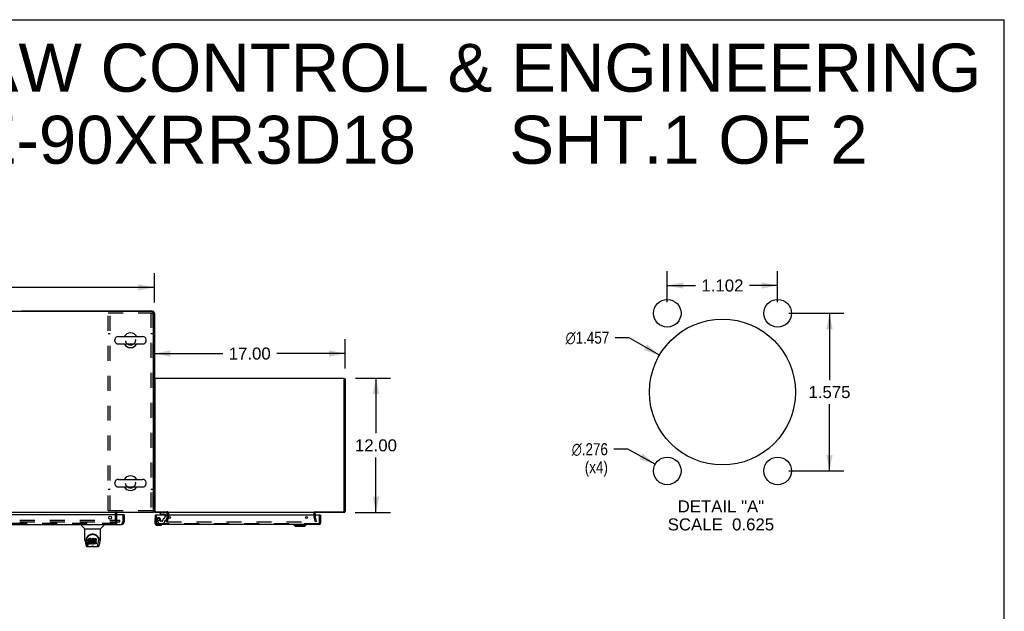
# Model space of a CAD drawing. Header units: inches. Extents: x 0 to 243, y 0 to 157.
# Tile 68 of 68: x 155 to 243, y 104 to 157. Entities that reach past the tile are written whole.
import ezdxf

# ---------------------------------------------------------------- set-up
doc = ezdxf.new("R2010")
doc.units = ezdxf.units.IN
doc.header["$LTSCALE"] = 13.357143
doc.header["$MEASUREMENT"] = 0
doc.linetypes.add('HIDDEN', pattern=[0.2, 0.1, -0.1])
doc.layers.get('0').update_dxf_attribs({"linetype": 'CONTINUOUS'})
for name, color, linetype in [('DEFAULT_2', 8, 'HIDDEN'), ('DIMENSIONS', 7, 'CONTINUOUS'), ('EXR_DOOR_ASSEMBLY', 7, 'CONTINUOUS'), ('MAIN_DOOR_ASSEMBLY', 7, 'CONTINUOUS')]:
    doc.layers.add(name, color=color, linetype=linetype)
doc.styles.get("Standard").update_dxf_attribs({"font": 'arial.ttf'})
doc.styles.add('TEXTSTYLE_1', font='gdt', dxfattribs={"width": 0.8})
doc.dimstyles.new('DIMSTYLE_1', dxfattribs={"dimtxt": 1.071429, "dimasz": 1.428571, "dimexe": 0.09, "dimexo": 0.07, "dimgap": 0.0375, "dimtad": 0, "dimtih": 1, "dimtoh": 1, "dimzin": 4, "dimdsep": 46, "dimtxsty": 'Standard', "dimblk": '_FILLED', "dimblk1": '_FILLED', "dimblk2": '_FILLED', "dimcen": 0.09, "dimazin": 1, "dimtfac": 1, "dimtdec": 3, "dimtofl": 0, "dimtmove": 0, "dimatfit": 3, "dimldrblk": '_FILLED', "dimfxl": 0, "dimtolj": 1, "dimtzin": 4, "dimarcsym": 0})
doc.dimstyles.new('DIMSTYLE_2', dxfattribs={"dimtxt": 1.071429, "dimasz": 1.428571, "dimexe": 0.09, "dimexo": 0.07, "dimgap": 0.0375, "dimtad": 0, "dimtih": 1, "dimtoh": 1, "dimdec": 3, "dimlfac": 0.112, "dimzin": 4, "dimdsep": 46, "dimtxsty": 'Standard', "dimblk": '_FILLED', "dimblk1": '_FILLED', "dimblk2": '_FILLED', "dimcen": 0.09, "dimadec": 3, "dimazin": 1, "dimtfac": 1, "dimtdec": 3, "dimtofl": 0, "dimtmove": 0, "dimatfit": 3, "dimldrblk": '_FILLED', "dimfxl": 0, "dimtolj": 1, "dimtzin": 4, "dimarcsym": 0})
doc.dimstyles.new('DIMSTYLE_3', dxfattribs={"dimtxt": 1.071429, "dimasz": 1.428571, "dimexe": 0.09, "dimexo": 0.07, "dimgap": 0.09, "dimtad": 0, "dimtih": 1, "dimtoh": 1, "dimdec": 3, "dimlfac": 0.112, "dimzin": 4, "dimdsep": 46, "dimtxsty": 'Standard', "dimblk": '_FILLED', "dimblk1": '_FILLED', "dimblk2": '_FILLED', "dimcen": 0.09, "dimadec": 3, "dimazin": 1, "dimtfac": 1, "dimtdec": 3, "dimtofl": 0, "dimtmove": 0, "dimatfit": 1, "dimldrblk": '_FILLED', "dimfxl": 0, "dimtolj": 1, "dimtzin": 4, "dimarcsym": 0})

# ---------------------------------------------------------------- blocks, each defined once
blk = doc.blocks.new('_FILLED')
at = {"color": 0, "linetype": 'ByBlock'}
blk.add_solid([(0, 0), (-1, 0.2), (-1, -0.2)], dxfattribs=at)
blk = doc.blocks.new('*D1')
at = {"layer": 'DIMENSIONS', "color": 2, "linetype": 'Continuous'}
for p, q in [((49.109, 131.917), (49.109, 134.537)), ((167.109, 131.917), (167.109, 134.537)), ((49.109, 133.251), (105.286, 133.251)), ((167.109, 133.251), (110.933, 133.251))]:
    blk.add_line(p, q, dxfattribs=at)
at = {"layer": 'DIMENSIONS', "color": 2, "linetype": 'Continuous', "xscale": 1.4285714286, "yscale": 1.4285714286, "zscale": 1.4285714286, "rotation": 180}
blk.add_blockref('_FILLED', (49.109, 133.251), dxfattribs=at)
at = {"layer": 'DIMENSIONS', "color": 2, "linetype": 'Continuous', "xscale": 1.4285714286, "yscale": 1.4285714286, "zscale": 1.4285714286}
blk.add_blockref('_FILLED', (167.109, 133.251), dxfattribs=at)
at = {"layer": 'DIMENSIONS', "color": 2, "linetype": 'Continuous', "insert": (108.109, 133.787), "char_height": 1.0714, "width": 4.57647, "attachment_point": 2, "line_spacing_factor": 0.9}
blk.add_mtext('118.00', dxfattribs=at)
blk = doc.blocks.new('*D7')
at = {"layer": 'DIMENSIONS', "color": 2, "linetype": 'Continuous'}
for p, q in [((184.109, 126.024), (184.109, 128.641)), ((167.109, 127.355), (173.202, 127.355)), ((184.109, 127.355), (178.017, 127.355))]:
    blk.add_line(p, q, dxfattribs=at)
at = {"layer": 'DIMENSIONS', "color": 2, "linetype": 'Continuous', "xscale": 1.4285714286, "yscale": 1.4285714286, "zscale": 1.4285714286, "rotation": 180}
blk.add_blockref('_FILLED', (167.109, 127.355), dxfattribs=at)
at = {"layer": 'DIMENSIONS', "color": 2, "linetype": 'Continuous', "xscale": 1.4285714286, "yscale": 1.4285714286, "zscale": 1.4285714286}
blk.add_blockref('_FILLED', (184.109, 127.355), dxfattribs=at)
at = {"layer": 'DIMENSIONS', "color": 2, "linetype": 'Continuous', "insert": (175.609, 127.891), "char_height": 1.0714, "width": 3.74403, "attachment_point": 2, "line_spacing_factor": 0.9}
blk.add_mtext('17.00', dxfattribs=at)
blk = doc.blocks.new('*D8')
at = {"layer": 'DIMENSIONS', "color": 2, "linetype": 'Continuous'}
for p, q in [((185.034, 125.167), (188.144, 125.167)), ((186.859, 125.167), (186.859, 120.238)), ((186.859, 113.167), (186.859, 118.095)), ((184.992, 113.167), (188.144, 113.167))]:
    blk.add_line(p, q, dxfattribs=at)
at = {"layer": 'DIMENSIONS', "color": 2, "linetype": 'Continuous', "xscale": 1.4285714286, "yscale": 1.4285714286, "zscale": 1.4285714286}
for p, rotation in [((186.859, 125.167), 90), ((186.859, 113.167), 270)]:
    blk.add_blockref('_FILLED', p, dxfattribs=dict(at, rotation=rotation))
at = {"layer": 'DIMENSIONS', "color": 2, "linetype": 'Continuous', "insert": (186.859, 119.702), "char_height": 1.0714, "width": 3.74403, "attachment_point": 2, "line_spacing_factor": 0.9}
blk.add_mtext('12.00', dxfattribs=at)
blk = doc.blocks.new('*D12')
at = {"layer": 'DIMENSIONS', "color": 2, "linetype": 'Continuous'}
for p, q in [((223.658, 130.949), (228.563, 130.949)), ((227.277, 130.949), (227.277, 124.989)), ((227.277, 116.886), (227.277, 122.846)), ((223.658, 116.886), (228.563, 116.886))]:
    blk.add_line(p, q, dxfattribs=at)
at = {"layer": 'DIMENSIONS', "color": 2, "linetype": 'Continuous', "xscale": 1.4285714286, "yscale": 1.4285714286, "zscale": 1.4285714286}
for p, rotation in [((227.277, 130.949), 90), ((227.277, 116.886), 270)]:
    blk.add_blockref('_FILLED', p, dxfattribs=dict(at, rotation=rotation))
at = {"layer": 'DIMENSIONS', "color": 2, "linetype": 'Continuous', "insert": (227.277, 124.453), "char_height": 1.0714, "width": 3.74403, "attachment_point": 2, "line_spacing_factor": 0.9}
blk.add_mtext('1.575', dxfattribs=at)
blk = doc.blocks.new('*D13')
at = {"layer": 'DIMENSIONS', "color": 2, "linetype": 'Continuous'}
for p, q in [((212.819, 131.949), (212.819, 134.713)), ((222.658, 131.949), (222.658, 134.713)), ((212.819, 133.427), (215.331, 133.427)), ((222.658, 133.427), (220.146, 133.427))]:
    blk.add_line(p, q, dxfattribs=at)
at = {"layer": 'DIMENSIONS', "color": 2, "linetype": 'Continuous', "xscale": 1.4285714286, "yscale": 1.4285714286, "zscale": 1.4285714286, "rotation": 180}
blk.add_blockref('_FILLED', (212.819, 133.427), dxfattribs=at)
at = {"layer": 'DIMENSIONS', "color": 2, "linetype": 'Continuous', "xscale": 1.4285714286, "yscale": 1.4285714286, "zscale": 1.4285714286}
blk.add_blockref('_FILLED', (222.658, 133.427), dxfattribs=at)
at = {"layer": 'DIMENSIONS', "color": 2, "linetype": 'Continuous', "insert": (217.738, 133.963), "char_height": 1.0714, "width": 3.74403, "attachment_point": 2, "line_spacing_factor": 0.9}
blk.add_mtext('1.102', dxfattribs=at)
blk = doc.blocks.new('*D14')
at = {"layer": 'DIMENSIONS', "color": 2, "linetype": 'Continuous'}
for p, q in [((209.436, 128.768), (208.186, 128.768)), ((212.122, 127.199), (209.436, 128.768))]:
    blk.add_line(p, q, dxfattribs=at)
at = {"layer": 'DIMENSIONS', "color": 2, "linetype": 'Continuous', "xscale": 1.4285714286, "yscale": 1.4285714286, "zscale": 1.4285714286, "rotation": 329.7032300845}
blk.add_blockref('_FILLED', (212.122, 127.199), dxfattribs=at)
at = {"layer": 'DIMENSIONS', "color": 2, "linetype": 'Continuous', "insert": (207.65, 129.304), "char_height": 1.07143, "width": 5.1726, "attachment_point": 3, "line_spacing_factor": 0.9, "style": 'TEXTSTYLE_1'}
blk.add_mtext('{\\fgdt;n}\\fArial;1.457', dxfattribs=at)
blk = doc.blocks.new('*D15')
at = {"layer": 'DIMENSIONS', "color": 2, "linetype": 'Continuous'}
for p, q in [((209.316, 118.822), (208.066, 118.822)), ((211.74, 117.482), (209.316, 118.822))]:
    blk.add_line(p, q, dxfattribs=at)
at = {"layer": 'DIMENSIONS', "color": 2, "linetype": 'Continuous', "xscale": 1.4285714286, "yscale": 1.4285714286, "zscale": 1.4285714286, "rotation": 331.0689957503}
blk.add_blockref('_FILLED', (211.74, 117.482), dxfattribs=at)
at = {"layer": 'DIMENSIONS', "color": 2, "linetype": 'Continuous', "insert": (207.531, 119.358), "char_height": 1.07143, "width": 4.34015, "attachment_point": 3, "line_spacing_factor": 0.9, "style": 'TEXTSTYLE_1'}
blk.add_mtext('{\\fgdt;n}\\fArial;.276\\P(x4)', dxfattribs=at)

msp = doc.modelspace()

# ---------------------------------------------------------------- linework, layer by layer
at = {"color": 7, "linetype": 'Continuous'}
for p, q in [((0, 157.1429), (242.8571, 157.1429)), ((242.8571, 0), (242.8571, 157.1429)), ((166.922, 131.1042), (49.2345, 131.1042)), ((155.3595, 131.1667), (166.8595, 131.1667)), ((167.047, 113.1667), (167.047, 130.9792)), ((167.1095, 130.9167), (167.1095, 113.2917)), ((163.5745, 128.5036), (163.5745, 128.5799)), ((163.9045, 128.8759), (166.0645, 128.8759)), ((163.9045, 128.2076), (166.0645, 128.2076)), ((166.3945, 128.5036), (166.3945, 128.5799)), ((167.1845, 125.1037), (167.1095, 125.1037)), ((184.0345, 125.1037), (184.1095, 125.1037)), ((163.5745, 115.7536), (163.5745, 115.8299)), ((163.9045, 116.1259), (166.0645, 116.1259)), ((166.3945, 115.7536), (166.3945, 115.8299)), ((163.9045, 115.4576), (166.0645, 115.4576)), ((167.1095, 113.2917), (167.047, 113.2917)), ((168.2575, 113.2417), (168.2575, 113.1667)), ((181.4615, 113.2417), (181.4615, 113.1667)), ((167.047, 113.1667), (49.172, 113.1667)), ((163.7345, 113.0417), (163.7345, 112.9627))]:
    msp.add_line(p, q, dxfattribs=at)
at = {"color": 3, "linetype": 'Continuous'}
for p, q in [((167.1845, 125.1667), (184.0345, 125.1667)), ((167.1845, 113.2867), (167.1845, 125.1667)), ((184.0345, 113.2867), (184.0345, 125.1667)), ((184.1095, 125.1037), (184.1095, 113.2837)), ((167.2295, 113.2417), (168.2615, 113.2417)), ((168.2637, 113.2396), (168.2615, 113.2417)), ((168.2663, 113.2371), (168.2637, 113.2396)), ((168.2845, 112.9237), (168.2845, 113.2198)), ((181.4345, 112.9237), (181.4345, 113.2198)), ((181.4437, 113.2289), (181.4467, 113.2317)), ((181.4467, 113.2317), (181.4526, 113.2371)), ((181.4526, 113.2371), (181.4553, 113.2396)), ((181.4553, 113.2396), (181.4575, 113.2417)), ((181.4575, 113.2417), (183.9895, 113.2417)), ((168.2575, 113.1667), (167.2265, 113.1667)), ((181.4345, 113.1667), (168.2845, 113.1667)), ((183.9925, 113.1667), (181.4615, 113.1667))]:
    msp.add_line(p, q, dxfattribs=at)
at = {"color": 7, "linetype": 'Continuous'}
for points in [[(167.0488, 113.2535), (167.0511, 113.2559), (167.0539, 113.2581), (167.0571, 113.2603), (167.0607, 113.2623), (167.0646, 113.2642), (167.0687, 113.266), (167.0729, 113.2677), (167.0771, 113.2692), (167.0852, 113.2722)], [(167.0852, 113.2722), (167.0889, 113.2736), (167.0923, 113.275), (167.0955, 113.2764), (167.0984, 113.2779), (167.1011, 113.2794), (167.1034, 113.2811), (167.1053, 113.2827), (167.1068, 113.2844), (167.108, 113.2861), (167.1088, 113.2878), (167.1093, 113.2897), (167.1095, 113.2917)]]:
    msp.add_lwpolyline(points, dxfattribs=at)
at = {"color": 3, "linetype": 'Continuous'}
for points in [[(168.2845, 113.2198), (168.2829, 113.2214), (168.2814, 113.223), (168.2798, 113.2245), (168.2783, 113.226), (168.2768, 113.2275), (168.2752, 113.2289), (168.2737, 113.2303), (168.2663, 113.2371)], [(181.4345, 113.2198), (181.436, 113.2214), (181.4376, 113.223), (181.4391, 113.2245), (181.4407, 113.226), (181.4422, 113.2275), (181.4437, 113.2289)]]:
    msp.add_lwpolyline(points, dxfattribs=at)
at = {"color": 7, "linetype": 'Continuous'}
for centre, radius, start, end in [((155.3595, 130.9167), 0.25, 90, 131.404037), ((166.8595, 130.9167), 0.25, 0, 90), ((166.922, 130.9792), 0.125, 0, 90), ((164.9845, 128.5417), 0.655, 30.674042, 149.325958), ((163.7314, 128.5799), 0.157, 167.571623, 180), ((163.7314, 128.5036), 0.157, 180, 192.428377), ((163.9045, 128.5417), 0.3342, 90, 167.571623), ((163.9045, 128.5417), 0.3342, 192.428377, 270), ((164.9845, 128.5417), 0.655, 210.676047, 329.323953), ((166.0645, 128.5417), 0.3342, 12.428377, 90), ((166.0645, 128.5417), 0.3342, 270, 347.571623), ((166.2375, 128.5799), 0.157, 0, 12.428377), ((166.2375, 128.5036), 0.157, 347.571623, 360), ((163.7314, 115.8299), 0.157, 167.571623, 180), ((163.9045, 115.7917), 0.3342, 90, 167.571623), ((164.9845, 115.7917), 0.655, 30.674042, 149.325958), ((166.0645, 115.7917), 0.3342, 12.428377, 90), ((166.2375, 115.8299), 0.157, 0, 12.428377), ((163.7314, 115.7536), 0.157, 180, 192.428377), ((163.9045, 115.7917), 0.3342, 192.428377, 270), ((164.9845, 115.7917), 0.655, 210.676047, 329.323953), ((166.0645, 115.7917), 0.3342, 270, 347.571623), ((166.2375, 115.7536), 0.157, 347.571623, 360), ((167.2265, 113.2837), 0.042, 180, 270), ((183.9925, 113.2837), 0.042, 270, 360), ((163.8595, 113.0417), 0.125, 90, 180)]:
    msp.add_arc(centre, radius, start, end, dxfattribs=at)
at = {"color": 3, "linetype": 'Continuous'}
for centre, radius, start, end in [((167.2265, 113.2837), 0.117, 180, 270), ((167.2295, 113.2867), 0.045, 180, 270), ((183.9895, 113.2867), 0.045, 270, 360), ((183.9925, 113.2837), 0.117, 270, 360), ((168.2425, 113.1247), 0.042, 78.178634, 90), ((168.2425, 113.1247), 0.042, 0, 75.166651), ((181.4765, 113.1247), 0.042, 90, 180)]:
    msp.add_arc(centre, radius, start, end, dxfattribs=at)
at = {"layer": 'DEFAULT_2', "color": 8, "linetype": 'HIDDEN'}
for p, q in [((162.9845, 130.9792), (166.9845, 130.9792)), ((162.9845, 113.3542), (162.9845, 130.9792)), ((163.1715, 113.3542), (163.1715, 130.9792)), ((166.7975, 130.9792), (166.7975, 113.3542)), ((166.9845, 130.9792), (166.9845, 113.3542)), ((163.1715, 129.1042), (162.9845, 129.1042)), ((166.9845, 129.1042), (166.7975, 129.1042)), ((163.1715, 115.2292), (162.9845, 115.2292)), ((166.9845, 115.2292), (166.7975, 115.2292)), ((162.9845, 113.3542), (166.9845, 113.3542)), ((128.422, 112.4792), (163.7032, 112.4792)), ((128.422, 112.3542), (163.7032, 112.3542)), ((163.6095, 113.0417), (163.6095, 112.5417)), ((163.7307, 112.4792), (164.047, 112.4792)), ((163.7307, 112.3542), (164.047, 112.3542)), ((163.7345, 112.9627), (163.7345, 112.5417)), ((164.047, 112.3542), (164.047, 112.4792)), ((168.1802, 112.3735), (168.2836, 112.7596)), ((168.1802, 112.3735), (168.2526, 112.3541)), ((168.2008, 112.3541), (181.5182, 112.3541)), ((168.3561, 112.7402), (168.2526, 112.3541)), ((168.2845, 112.9237), (168.2845, 112.7661)), ((168.3595, 113.1247), (168.3595, 112.7661)), ((181.3595, 112.7661), (181.3595, 113.1247)), ((181.4663, 112.3541), (181.3629, 112.7402)), ((181.4345, 112.9237), (181.4345, 112.7661)), ((181.4353, 112.7596), (181.5388, 112.3735)), ((181.5388, 112.3735), (181.4663, 112.3541))]:
    msp.add_line(p, q, dxfattribs=at)
for points in [[(168.1858, 112.3686), (168.1858, 112.3692), (168.1859, 112.3707), (168.1862, 112.3721)], [(168.2008, 112.3541), (168.1992, 112.3542), (168.1977, 112.3544), (168.1963, 112.3547), (168.1949, 112.3553), (168.1935, 112.3559), (168.1922, 112.3567), (168.191, 112.3576), (168.1899, 112.3586), (168.1889, 112.3597), (168.188, 112.3609), (168.1873, 112.3622), (168.1867, 112.3635), (168.1862, 112.3649), (168.1859, 112.3663), (168.1858, 112.3678), (168.1858, 112.3686)], [(181.5332, 112.3686), (181.5332, 112.3678), (181.533, 112.3663), (181.5327, 112.3649), (181.5322, 112.3635), (181.5316, 112.3622), (181.5309, 112.3609), (181.53, 112.3597), (181.529, 112.3586), (181.5279, 112.3576), (181.5267, 112.3567), (181.5255, 112.3559), (181.5241, 112.3553), (181.5227, 112.3547), (181.5212, 112.3544), (181.5197, 112.3542), (181.5182, 112.3541)], [(181.5327, 112.3721), (181.533, 112.3707), (181.5332, 112.3692), (181.5332, 112.3686)]]:
    msp.add_lwpolyline(points, dxfattribs=at)
for centre in [(164.9845, 128.5417), (164.9845, 115.7917)]:
    msp.add_circle(centre, 0.4375, dxfattribs=at)
for centre, radius, start, end in [((163.8595, 113.0417), 0.25, 130.76087, 180), ((168.2425, 113.1247), 0.117, 0, 78.178634), ((181.4765, 113.1247), 0.117, 101.821366, 180), ((163.797, 112.5417), 0.1875, 180, 270), ((163.797, 112.5417), 0.0625, 180, 270), ((168.2595, 112.7661), 0.025, 345, 360), ((168.2595, 112.7661), 0.1, 345, 360), ((181.4595, 112.7661), 0.1, 180, 195), ((181.4595, 112.7661), 0.025, 180, 195)]:
    msp.add_arc(centre, radius, start, end, dxfattribs=at)
at = {"layer": 'EXR_DOOR_ASSEMBLY', "color": 7, "linetype": 'Continuous'}
for p, q in [((167.154, 112.5281), (167.154, 112.2387)), ((167.2006, 112.6636), (167.199, 112.657)), ((167.229, 112.9237), (167.214, 112.9237)), ((167.588, 113.1667), (167.588, 113.1277)), ((167.588, 113.1277), (167.764, 113.0287)), ((167.764, 113.0287), (168.041, 113.0287)), ((167.9225, 113.0127), (167.8525, 113.0127)), ((167.9225, 113.0127), (167.9229, 113.0127)), ((167.9229, 113.0127), (167.9925, 113.0127)), ((168.072, 112.9977), (168.072, 112.9237)), ((168.257, 112.9237), (168.257, 113.0877)), ((181.899, 112.9237), (181.914, 112.9237)), ((167.354, 112.0387), (167.6433, 112.0387)), ((167.7722, 112.0837), (167.7789, 112.0854)), ((179.5378, 112.0594), (179.5378, 112.0987)), ((179.5378, 112.0594), (180.6402, 112.0594)), ((179.6559, 111.9412), (179.5378, 112.0594)), ((179.6559, 111.9412), (180.522, 111.9412)), ((180.522, 111.9412), (180.6402, 112.0594)), ((180.6402, 112.0594), (180.6402, 112.0987))]:
    msp.add_line(p, q, dxfattribs=at)
at = {"layer": 'EXR_DOOR_ASSEMBLY', "color": 3, "linetype": 'Continuous'}
for p, q in [((167.214, 112.2157), (167.214, 112.9237)), ((181.899, 112.9237), (167.229, 112.9237)), ((181.914, 112.9237), (181.914, 112.2157)), ((181.797, 112.0987), (167.331, 112.0987))]:
    msp.add_line(p, q, dxfattribs=at)
at = {"layer": 'EXR_DOOR_ASSEMBLY', "color": 8, "linetype": 'HIDDEN'}
for p, q in [((167.289, 112.2157), (167.289, 112.9237)), ((167.34, 112.4507), (167.4745, 112.2177)), ((167.661, 112.4037), (167.661, 112.5367)), ((167.771, 112.3877), (167.677, 112.3877)), ((167.934, 112.2115), (168.0491, 112.3266)), ((168.055, 112.3407), (168.055, 112.4187)), ((168.072, 112.9237), (168.072, 112.8137)), ((168.114, 112.4777), (168.1584, 112.4777)), ((168.1884, 112.5007), (168.257, 112.7567)), ((168.257, 112.7567), (168.257, 112.9237)), ((181.839, 112.2157), (181.839, 112.9237)), ((181.797, 112.1737), (167.331, 112.1737)), ((167.5005, 112.2027), (167.9128, 112.2027))]:
    msp.add_line(p, q, dxfattribs=at)
at = {"layer": 'EXR_DOOR_ASSEMBLY', "color": 3, "linetype": 'Continuous'}
for centre, radius in [((212.8187, 130.9487), 1.2321), ((222.658, 130.9487), 1.2321), ((217.7383, 123.9174), 6.5045), ((212.8187, 116.8862), 1.2321), ((222.658, 116.8862), 1.2321), ((168.464, 112.7357), 0.094), ((180.664, 112.7357), 0.094)]:
    msp.add_circle(centre, radius, dxfattribs=at)
at = {"layer": 'EXR_DOOR_ASSEMBLY', "color": 8, "linetype": 'HIDDEN'}
msp.add_circle((167.489, 112.5367), 0.103, dxfattribs=at)
at = {"layer": 'EXR_DOOR_ASSEMBLY', "color": 7, "linetype": 'Continuous'}
for centre, radius, start, end in [((167.404, 112.5281), 0.25, 149.110113, 180), ((167.2023, 112.6487), 0.015, 96.379592, 149.110113), ((167.199, 112.6487), 0.015, 0, 83.620408), ((167.8525, 113.1027), 0.09, 235.356578, 270), ((167.9925, 113.1027), 0.09, 270, 304.13442), ((168.041, 112.9977), 0.031, 0, 90), ((168.178, 113.0877), 0.079, 0, 90), ((167.354, 112.2387), 0.2, 180, 270), ((167.6433, 112.2887), 0.25, 270, 300.889887), ((167.764, 112.0837), 0.015, 6.379592, 90), ((167.764, 112.0871), 0.015, 300.889887, 353.620408)]:
    msp.add_arc(centre, radius, start, end, dxfattribs=at)
at = {"layer": 'EXR_DOOR_ASSEMBLY', "color": 8, "linetype": 'HIDDEN'}
for centre, radius, start, end in [((167.489, 112.5367), 0.172, 0, 210), ((167.677, 112.4037), 0.016, 180, 270), ((167.771, 112.4777), 0.09, 270, 360), ((168.046, 112.4777), 0.185, 115.7418, 180), ((167.884, 112.8137), 0.188, 295.7418, 360), ((168.035, 112.3407), 0.02, 315, 360), ((168.114, 112.4187), 0.059, 90, 180), ((168.1584, 112.5087), 0.031, 270, 345), ((167.331, 112.2157), 0.042, 180, 270), ((167.5005, 112.2327), 0.03, 210, 270), ((167.9128, 112.2327), 0.03, 270, 315), ((181.797, 112.2157), 0.042, 270, 360)]:
    msp.add_arc(centre, radius, start, end, dxfattribs=at)
at = {"layer": 'EXR_DOOR_ASSEMBLY', "color": 3, "linetype": 'Continuous'}
for centre, start, end in [((167.331, 112.2157), 180, 270), ((181.797, 112.2157), 270, 360)]:
    msp.add_arc(centre, 0.117, start, end, dxfattribs=at)
at = {"layer": 'MAIN_DOOR_ASSEMBLY', "color": 3, "linetype": 'Continuous'}
for p, q in [((164.402, 112.9627), (127.5045, 112.9627)), ((164.422, 112.9627), (164.422, 112.3552)), ((127.731, 112.1087), (164.1755, 112.1087))]:
    msp.add_line(p, q, dxfattribs=at)
at = {"layer": 'MAIN_DOOR_ASSEMBLY', "color": 8, "linetype": 'HIDDEN'}
for p, q in [((164.318, 112.3552), (164.318, 112.9627)), ((127.731, 112.2127), (164.1755, 112.2127))]:
    msp.add_line(p, q, dxfattribs=at)
at = {"layer": 'MAIN_DOOR_ASSEMBLY', "color": 7, "linetype": 'Continuous'}
for p, q in [((164.402, 112.9627), (164.422, 112.9627)), ((160.6055, 112.1087), (160.6055, 112.0463)), ((160.9147, 111.7208), (160.6171, 112.0185)), ((160.9205, 111.715), (162.2984, 111.715)), ((160.9205, 110.743), (160.9205, 111.715)), ((162.2984, 110.7438), (162.2984, 111.715)), ((162.3042, 111.7208), (162.6019, 112.0185)), ((162.6134, 112.1087), (162.6134, 112.0463)), ((160.9356, 110.6001), (161.0007, 110.2948)), ((161.0457, 110.7742), (161.0446, 110.7111)), ((161.1078, 110.3227), (161.055, 110.5929)), ((161.0825, 110.7013), (161.0825, 110.678)), ((161.0917, 110.5802), (161.149, 110.2873)), ((161.2251, 110.7466), (161.2234, 110.723)), ((161.2234, 110.6562), (161.2234, 110.723)), ((161.2251, 110.6798), (161.2234, 110.6562)), ((161.2234, 110.6562), (161.2241, 110.6323)), ((161.2241, 110.6323), (161.2281, 110.6088)), ((161.2303, 110.77), (161.2251, 110.7466)), ((161.2251, 110.6798), (161.2251, 110.7466)), ((161.2303, 110.7032), (161.2251, 110.6798)), ((161.2281, 110.6088), (161.2364, 110.5865)), ((161.2396, 110.7925), (161.2303, 110.77)), ((161.2303, 110.7032), (161.2303, 110.77)), ((161.2396, 110.7257), (161.2303, 110.7032)), ((161.2364, 110.5865), (161.2492, 110.5663)), ((161.2532, 110.8122), (161.2396, 110.7925)), ((161.2396, 110.7257), (161.2396, 110.7925)), ((161.2532, 110.7454), (161.2396, 110.7257)), ((161.2492, 110.5663), (161.2656, 110.549)), ((161.2618, 110.8202), (161.2532, 110.8122)), ((161.2532, 110.7454), (161.2532, 110.8122)), ((161.2618, 110.7533), (161.2532, 110.7454)), ((161.2714, 110.8267), (161.2618, 110.8202)), ((161.2618, 110.7533), (161.2618, 110.8202)), ((161.2714, 110.7599), (161.2618, 110.7533)), ((161.293, 110.8364), (161.2714, 110.8267)), ((161.2714, 110.7599), (161.2714, 110.8267)), ((161.293, 110.7696), (161.2714, 110.7599)), ((161.3164, 110.8438), (161.293, 110.8364)), ((161.293, 110.7696), (161.293, 110.8364)), ((161.3164, 110.777), (161.293, 110.7696)), ((161.2944, 110.6445), (161.2951, 110.6595)), ((161.2951, 110.6369), (161.2944, 110.6445)), ((161.2951, 110.6595), (161.2971, 110.6745)), ((161.2951, 110.6369), (161.2951, 110.6595)), ((161.2974, 110.6298), (161.2951, 110.6369)), ((161.2971, 110.6745), (161.3003, 110.6812)), ((161.2974, 110.6298), (161.2974, 110.6745)), ((161.3019, 110.6238), (161.2974, 110.6298)), ((161.3003, 110.6812), (161.306, 110.6861)), ((161.3019, 110.6238), (161.3019, 110.6826)), ((161.3081, 110.6193), (161.3019, 110.6238)), ((161.306, 110.6861), (161.3204, 110.6905)), ((161.3081, 110.6861), (161.3075, 110.6865)), ((161.3225, 110.6821), (161.3081, 110.6861)), ((161.3081, 110.6193), (161.3081, 110.6861)), ((161.3225, 110.6153), (161.3081, 110.6193)), ((161.456, 110.8438), (161.3164, 110.8438)), ((161.3164, 110.777), (161.3164, 110.8438)), ((161.456, 110.777), (161.3164, 110.777)), ((161.3204, 110.6905), (161.3352, 110.6917)), ((161.3465, 110.6829), (161.3225, 110.6821)), ((161.3225, 110.6153), (161.3225, 110.6821)), ((161.3465, 110.6161), (161.3225, 110.6153)), ((161.3352, 110.6917), (161.4481, 110.6917)), ((161.3705, 110.6817), (161.3465, 110.6829)), ((161.3465, 110.6161), (161.3465, 110.6829)), ((161.3705, 110.6148), (161.3465, 110.6161)), ((161.394, 110.6766), (161.3705, 110.6817)), ((161.3705, 110.6148), (161.3705, 110.6817)), ((161.394, 110.6098), (161.3705, 110.6148)), ((161.4049, 110.6717), (161.394, 110.6766)), ((161.394, 110.6098), (161.394, 110.6766)), ((161.4049, 110.6049), (161.394, 110.6098)), ((161.4147, 110.6649), (161.4049, 110.6717)), ((161.4049, 110.6049), (161.4049, 110.6717)), ((161.4147, 110.598), (161.4049, 110.6049)), ((161.432, 110.648), (161.4147, 110.6649)), ((161.4147, 110.598), (161.4147, 110.6649)), ((161.432, 110.5812), (161.4147, 110.598)), ((161.445, 110.628), (161.432, 110.648)), ((161.432, 110.5812), (161.432, 110.648)), ((161.445, 110.5612), (161.432, 110.5812)), ((161.4545, 110.6058), (161.445, 110.628)), ((161.445, 110.5612), (161.445, 110.628)), ((161.4481, 110.6917), (161.4537, 110.6922)), ((161.4537, 110.6922), (161.4555, 110.6975)), ((161.4555, 110.602), (161.4545, 110.6058)), ((161.4545, 110.539), (161.4545, 110.6058)), ((161.4555, 110.6975), (161.4567, 110.7104)), ((161.4601, 110.6798), (161.4555, 110.6354)), ((161.4555, 110.5686), (161.4555, 110.6354)), ((161.4601, 110.613), (161.4555, 110.5686)), ((161.4555, 110.5686), (161.4564, 110.5464)), ((161.4577, 110.8009), (161.456, 110.8438)), ((161.456, 110.777), (161.456, 110.8438)), ((161.4577, 110.7341), (161.456, 110.777)), ((161.4567, 110.7104), (161.4577, 110.7341)), ((161.4577, 110.7341), (161.4577, 110.8009)), ((161.4643, 110.7017), (161.4601, 110.6798)), ((161.4601, 110.613), (161.4601, 110.6798)), ((161.4643, 110.6349), (161.4601, 110.613)), ((161.4703, 110.7231), (161.4643, 110.7017)), ((161.4643, 110.6349), (161.4643, 110.7017)), ((161.4703, 110.6563), (161.4643, 110.6349)), ((161.4789, 110.7437), (161.4703, 110.7231)), ((161.4703, 110.6563), (161.4703, 110.7231)), ((161.4789, 110.6769), (161.4703, 110.6563)), ((161.4897, 110.7633), (161.4789, 110.7437)), ((161.4789, 110.6769), (161.4789, 110.7437)), ((161.4897, 110.6964), (161.4789, 110.6769)), ((161.5026, 110.7814), (161.4897, 110.7633)), ((161.4897, 110.6964), (161.4897, 110.7633)), ((161.5026, 110.7146), (161.4897, 110.6964)), ((161.5173, 110.7981), (161.5026, 110.7814)), ((161.5026, 110.7146), (161.5026, 110.7814)), ((161.5173, 110.7313), (161.5026, 110.7146)), ((161.5336, 110.8134), (161.5173, 110.7981)), ((161.5173, 110.7313), (161.5173, 110.7981)), ((161.5336, 110.7466), (161.5173, 110.7313)), ((161.5257, 110.5843), (161.5249, 110.5573)), ((161.5289, 110.611), (161.5257, 110.5843)), ((161.5262, 110.5441), (161.5262, 110.5843)), ((161.528, 110.6036), (161.5293, 110.5981)), ((161.5327, 110.6236), (161.5289, 110.611)), ((161.5293, 110.5981), (161.5395, 110.5733)), ((161.5293, 110.5313), (161.5293, 110.5981)), ((161.5385, 110.6355), (161.5327, 110.6236)), ((161.5518, 110.8264), (161.5336, 110.8134)), ((161.5336, 110.7466), (161.5336, 110.8134)), ((161.5518, 110.7596), (161.5336, 110.7466)), ((161.5526, 110.6587), (161.5385, 110.6355)), ((161.5395, 110.5733), (161.5528, 110.5501)), ((161.5395, 110.5065), (161.5395, 110.5733)), ((161.5722, 110.8352), (161.5518, 110.8264)), ((161.5518, 110.7596), (161.5518, 110.8264)), ((161.5722, 110.7684), (161.5518, 110.7596)), ((161.5609, 110.669), (161.5526, 110.6587)), ((161.5716, 110.6765), (161.5609, 110.669)), ((161.5966, 110.6871), (161.5716, 110.6765)), ((161.5941, 110.8401), (161.5722, 110.8352)), ((161.5722, 110.7684), (161.5722, 110.8352)), ((161.5941, 110.7733), (161.5722, 110.7684)), ((161.6162, 110.8423), (161.5941, 110.8401)), ((161.5941, 110.7733), (161.5941, 110.8401)), ((161.6162, 110.7755), (161.5941, 110.7733)), ((161.6094, 110.6904), (161.5966, 110.6871)), ((161.6227, 110.6902), (161.6094, 110.6904)), ((161.6162, 110.8423), (161.6387, 110.8419)), ((161.6162, 110.7755), (161.6162, 110.8423)), ((161.6387, 110.7751), (161.6162, 110.7755)), ((161.6359, 110.687), (161.6227, 110.6902)), ((161.6483, 110.6821), (161.6359, 110.687)), ((161.6499, 110.8402), (161.6387, 110.8419)), ((161.6387, 110.7751), (161.6387, 110.8419)), ((161.6499, 110.7734), (161.6387, 110.7751)), ((161.6604, 110.8368), (161.6499, 110.8402)), ((161.6499, 110.7734), (161.6499, 110.8402)), ((161.6604, 110.77), (161.6499, 110.7734)), ((161.6805, 110.7528), (161.6543, 110.6846)), ((161.679, 110.8248), (161.6604, 110.8368)), ((161.6604, 110.77), (161.6604, 110.8368)), ((161.679, 110.7579), (161.6604, 110.77)), ((161.679, 110.8248), (161.679, 110.7579)), ((161.6807, 110.8212), (161.6807, 110.7544)), ((161.6892, 110.8417), (161.926, 110.8417)), ((161.6892, 110.4497), (161.6892, 110.8417)), ((161.6892, 110.7749), (161.926, 110.7749)), ((161.7593, 110.6871), (161.7593, 110.6197)), ((161.926, 110.6916), (161.7638, 110.6916)), ((161.7638, 110.682), (161.8951, 110.682)), ((161.7638, 110.6152), (161.8951, 110.6152)), ((161.8996, 110.6775), (161.8996, 110.5376)), ((161.9305, 110.8372), (161.9305, 110.6961)), ((162.0699, 110.2873), (162.1266, 110.5771)), ((162.1267, 110.5772), (162.1274, 110.581)), ((162.1732, 110.7741), (162.1743, 110.7111)), ((162.1803, 110.688), (162.1803, 110.6885)), ((162.2183, 110.2948), (162.2833, 110.6001)), ((161.1246, 110.1402), (161.3516, 110.1402)), ((161.1666, 110.219), (161.1593, 110.219)), ((161.1651, 110.2232), (161.1685, 110.2134)), ((161.1688, 110.2127), (161.1685, 110.2134)), ((161.2112, 110.1402), (161.2052, 110.1402)), ((161.2112, 110.1402), (161.2099, 110.1402)), ((161.2259, 110.3703), (161.2259, 110.512)), ((161.2896, 110.4502), (161.2303, 110.4497)), ((161.2896, 110.517), (161.2305, 110.5165)), ((161.2305, 110.4497), (161.2305, 110.5165)), ((161.2307, 110.3655), (161.3747, 110.3655)), ((161.2656, 110.549), (161.2854, 110.5359)), ((161.2854, 110.5359), (161.2966, 110.5317)), ((161.3505, 110.5173), (161.2896, 110.517)), ((161.2896, 110.4502), (161.2896, 110.517)), ((161.3505, 110.4505), (161.2896, 110.4502)), ((161.2966, 110.5317), (161.3083, 110.5297)), ((161.3083, 110.5297), (161.3558, 110.5292)), ((161.326, 110.1402), (161.3465, 110.1408)), ((161.326, 110.1402), (161.3482, 110.1408)), ((161.3657, 110.5185), (161.3505, 110.5173)), ((161.3505, 110.4505), (161.3505, 110.5173)), ((161.3657, 110.4517), (161.3505, 110.4505)), ((161.3713, 110.1205), (161.3509, 110.1409)), ((161.3558, 110.5292), (161.3633, 110.5285)), ((161.3633, 110.5285), (161.3703, 110.5261)), ((161.3721, 110.5219), (161.3657, 110.5185)), ((161.3657, 110.4517), (161.3657, 110.5185)), ((161.3721, 110.4551), (161.3657, 110.4517)), ((161.3703, 110.5261), (161.3763, 110.5215)), ((161.8477, 110.1205), (161.3713, 110.1205)), ((161.3737, 110.5235), (161.3721, 110.5219)), ((161.3721, 110.4551), (161.3721, 110.5219)), ((161.3776, 110.4604), (161.3721, 110.4551)), ((161.3747, 110.3655), (161.3867, 110.3671)), ((161.3763, 110.5215), (161.3813, 110.5156)), ((161.3776, 110.4604), (161.3776, 110.52)), ((161.3869, 110.4724), (161.3776, 110.4604)), ((161.3813, 110.5156), (161.3878, 110.502)), ((161.3867, 110.3671), (161.3978, 110.3711)), ((161.3869, 110.4724), (161.3869, 110.5039)), ((161.3894, 110.4793), (161.3869, 110.4724)), ((161.3878, 110.502), (161.3902, 110.4869)), ((161.3894, 110.4793), (161.3894, 110.4916)), ((161.3902, 110.4869), (161.3894, 110.4793)), ((161.3978, 110.3711), (161.4177, 110.3849)), ((161.4177, 110.3849), (161.4347, 110.4018)), ((161.4347, 110.4018), (161.4414, 110.4118)), ((161.4414, 110.4118), (161.4467, 110.4225)), ((161.4545, 110.539), (161.445, 110.5612)), ((161.4467, 110.4225), (161.4554, 110.4449)), ((161.4607, 110.5159), (161.4545, 110.539)), ((161.4554, 110.4449), (161.4616, 110.4681)), ((161.4564, 110.5464), (161.4596, 110.5243)), ((161.4596, 110.5243), (161.4641, 110.5024)), ((161.4632, 110.492), (161.4607, 110.5159)), ((161.4616, 110.4681), (161.4632, 110.492)), ((161.4632, 110.492), (161.4632, 110.5066)), ((161.4641, 110.5024), (161.4712, 110.4813)), ((161.4712, 110.4813), (161.4925, 110.442)), ((161.4925, 110.442), (161.5051, 110.4236)), ((161.5051, 110.4236), (161.5198, 110.407)), ((161.5198, 110.407), (161.5363, 110.392)), ((161.5249, 110.5573), (161.5262, 110.5441)), ((161.5262, 110.5441), (161.5293, 110.5313)), ((161.5293, 110.5313), (161.5395, 110.5065)), ((161.5363, 110.392), (161.5539, 110.3782)), ((161.5395, 110.5065), (161.5528, 110.4833)), ((161.5528, 110.5501), (161.5616, 110.5401)), ((161.5528, 110.4833), (161.5528, 110.5501)), ((161.5528, 110.4833), (161.5616, 110.4733)), ((161.5539, 110.3782), (161.5637, 110.3731)), ((161.5616, 110.5401), (161.5717, 110.5313)), ((161.5616, 110.4733), (161.5616, 110.5401)), ((161.5616, 110.4733), (161.5717, 110.4644)), ((161.5637, 110.3731), (161.5742, 110.3695)), ((161.5717, 110.5313), (161.5828, 110.5239)), ((161.5717, 110.4644), (161.5717, 110.5313)), ((161.5717, 110.4644), (161.5828, 110.457)), ((161.5742, 110.3695), (161.596, 110.3638)), ((161.5828, 110.5239), (161.5952, 110.519)), ((161.5828, 110.457), (161.5828, 110.5239)), ((161.5828, 110.457), (161.5952, 110.4522)), ((161.5952, 110.519), (161.6084, 110.5167)), ((161.5952, 110.4522), (161.5952, 110.519)), ((161.5952, 110.4522), (161.6084, 110.4499)), ((161.596, 110.3638), (161.618, 110.3613)), ((161.6084, 110.5167), (161.6218, 110.5162)), ((161.6084, 110.4499), (161.6084, 110.5167)), ((161.6084, 110.4499), (161.6218, 110.4494)), ((161.618, 110.3613), (161.6402, 110.3645)), ((161.6218, 110.5162), (161.635, 110.5181)), ((161.6218, 110.4494), (161.6218, 110.5162)), ((161.6218, 110.4494), (161.635, 110.4513)), ((161.635, 110.5181), (161.6477, 110.5222)), ((161.635, 110.4513), (161.635, 110.5181)), ((161.635, 110.4513), (161.6477, 110.4554)), ((161.6402, 110.3645), (161.6614, 110.3712)), ((161.6477, 110.5222), (161.6599, 110.5277)), ((161.6477, 110.4554), (161.6477, 110.5222)), ((161.6477, 110.4554), (161.6599, 110.4609)), ((161.6599, 110.5277), (161.6709, 110.5351)), ((161.6599, 110.4609), (161.6599, 110.5277)), ((161.6599, 110.4609), (161.6709, 110.4683)), ((161.6614, 110.3712), (161.6804, 110.3828)), ((161.6709, 110.5351), (161.6709, 110.4683)), ((161.6774, 110.5341), (161.6892, 110.5166)), ((161.6774, 110.4673), (161.6892, 110.4497)), ((161.6804, 110.3828), (161.6806, 110.3829)), ((161.6911, 110.3829), (161.6806, 110.3829)), ((161.6911, 110.37), (161.6911, 110.3829)), ((161.9267, 110.3655), (161.6956, 110.3655)), ((161.7606, 110.5286), (161.7606, 110.4511)), ((161.8951, 110.5331), (161.7651, 110.5331)), ((161.7651, 110.5134), (161.9267, 110.5134)), ((161.7651, 110.4466), (161.9267, 110.4466)), ((161.8164, 110.1449), (161.8439, 110.1425)), ((161.8477, 110.1205), (161.8681, 110.1409)), ((161.8673, 110.1402), (162.0942, 110.1402)), ((161.9312, 110.5089), (161.9312, 110.37)), ((162.009, 110.1402), (162.0077, 110.1402)), ((162.0502, 110.2127), (162.0504, 110.2134)), ((162.0596, 110.219), (162.0524, 110.219))]:
    msp.add_line(p, q, dxfattribs=at)
for points in [[(160.9205, 110.743), (160.921, 110.7164), (160.924, 110.6741), (160.9296, 110.632), (160.9356, 110.6001)], [(161.0386, 110.688), (161.0386, 110.6927), (161.0388, 110.701)], [(161.0388, 110.7011), (161.0413, 110.7436), (161.0488, 110.7956), (161.0605, 110.8445), (161.0758, 110.8906), (161.0943, 110.934), (161.1158, 110.9748), (161.1402, 111.0131), (161.1672, 111.049), (161.1968, 111.0825), (161.2288, 111.1135), (161.2631, 111.1419), (161.2997, 111.1676), (161.3387, 111.1906), (161.3797, 111.2106), (161.4227, 111.2275), (161.4674, 111.2409), (161.5133, 111.2507), (161.5602, 111.2568), (161.6076, 111.2589), (161.655, 111.2571), (161.7018, 111.2514), (161.7477, 111.2419), (161.7924, 111.2288), (161.8355, 111.2123), (161.8766, 111.1926), (161.9157, 111.1699), (161.9525, 111.1444), (161.9871, 111.1162), (162.0193, 111.0855), (162.0491, 111.0522), (162.0764, 111.0165), (162.101, 110.9784), (162.1228, 110.9379), (162.1416, 110.8949), (162.1572, 110.8491), (162.1692, 110.8005), (162.1771, 110.7488), (162.1802, 110.7011)], [(161.0825, 110.7013), (161.0829, 110.7213), (161.0844, 110.7456), (161.087, 110.7697), (161.0907, 110.7935), (161.0954, 110.817), (161.1012, 110.8401), (161.1079, 110.8628), (161.1156, 110.885), (161.1242, 110.9066), (161.1336, 110.9276), (161.1438, 110.9479), (161.1548, 110.9675), (161.1663, 110.9863), (161.1785, 111.0044), (161.1912, 111.0217), (161.2044, 111.0383), (161.218, 111.054), (161.2321, 111.069), (161.2464, 111.0832), (161.2611, 111.0966), (161.2761, 111.1094), (161.2914, 111.1213), (161.3068, 111.1326), (161.3224, 111.1431), (161.3381, 111.153), (161.354, 111.1621), (161.3698, 111.1706)], [(161.0825, 110.678), (161.0828, 110.6619), (161.0844, 110.6336), (161.0876, 110.6054), (161.0917, 110.5802)], [(161.3698, 111.1706), (161.3857, 111.1783), (161.4016, 111.1855), (161.4175, 111.192), (161.4335, 111.1979), (161.4494, 111.2033), (161.4653, 111.2081), (161.4813, 111.2124), (161.4972, 111.2161), (161.5132, 111.2193), (161.5291, 111.2221), (161.5451, 111.2243), (161.561, 111.226), (161.5769, 111.2272), (161.5928, 111.228), (161.6087, 111.2282), (161.6247, 111.228), (161.6406, 111.2273), (161.6565, 111.2261), (161.6725, 111.2244), (161.6885, 111.2223), (161.7044, 111.2196), (161.7204, 111.2164), (161.7363, 111.2127), (161.7523, 111.2085), (161.7683, 111.2037), (161.7843, 111.1984), (161.8003, 111.1924), (161.8164, 111.1859), (161.8324, 111.1787)], [(161.8324, 111.1787), (161.8483, 111.171), (161.8642, 111.1625), (161.88, 111.1535), (161.8957, 111.1437), (161.9113, 111.1332), (161.9267, 111.122), (161.9419, 111.1101), (161.9569, 111.0974), (161.9717, 111.084), (161.9862, 111.0697), (162.0003, 111.0546), (162.0141, 111.0388), (162.0274, 111.0222), (162.0402, 111.0048), (162.0524, 110.9866), (162.064, 110.9678), (162.075, 110.9481), (162.0852, 110.9279), (162.0946, 110.9069), (162.1032, 110.8854), (162.1109, 110.8633), (162.1176, 110.8406), (162.1234, 110.8174), (162.1282, 110.7939), (162.1319, 110.77), (162.1345, 110.7458), (162.136, 110.7215), (162.1364, 110.7013)], [(162.1274, 110.581), (162.1279, 110.5841), (162.1285, 110.5872), (162.129, 110.5901), (162.1295, 110.5931), (162.13, 110.5963), (162.1305, 110.5996), (162.131, 110.603), (162.1315, 110.6065), (162.132, 110.6101), (162.1325, 110.6137), (162.1329, 110.6175), (162.1333, 110.6214), (162.1338, 110.6253), (162.1342, 110.6294), (162.1345, 110.6336), (162.1349, 110.6379), (162.1352, 110.6422), (162.1355, 110.6467), (162.1357, 110.6513), (162.1359, 110.656), (162.1361, 110.6608), (162.1363, 110.6657), (162.1364, 110.6707), (162.1364, 110.6758), (162.1364, 110.7013)], [(162.1802, 110.701), (162.1803, 110.6935), (162.1803, 110.6885)], [(162.2833, 110.6001), (162.2892, 110.6313), (162.2948, 110.6735), (162.2979, 110.7159), (162.2984, 110.7438)], [(161.0007, 110.2948), (161.0041, 110.2799), (161.0096, 110.2589), (161.0154, 110.2404), (161.0216, 110.2239), (161.0283, 110.2091), (161.0357, 110.1957), (161.044, 110.1835), (161.0534, 110.1723), (161.0643, 110.1623), (161.0767, 110.1536), (161.0905, 110.1469), (161.1054, 110.1424), (161.1208, 110.1403), (161.1246, 110.1402)], [(161.149, 110.2873), (161.1514, 110.2758), (161.1544, 110.262), (161.1577, 110.2486), (161.1613, 110.2357), (161.1651, 110.2232)], [(161.1688, 110.2127), (161.174, 110.2003), (161.1803, 110.1878), (161.1866, 110.1771), (161.1933, 110.1679), (161.2007, 110.1598), (161.2088, 110.1528), (161.2178, 110.1472), (161.2275, 110.1431), (161.2375, 110.1408), (161.2452, 110.1402)], [(161.2303, 110.5165), (161.2299, 110.5165), (161.2295, 110.5164), (161.229, 110.5163), (161.2286, 110.5161), (161.2282, 110.5159), (161.2278, 110.5157), (161.2274, 110.5154), (161.2271, 110.5151), (161.2267, 110.5147), (161.2265, 110.5142), (161.2262, 110.5137), (161.226, 110.5132), (161.2259, 110.5126), (161.2259, 110.512)], [(161.2303, 110.4497), (161.2299, 110.4497), (161.2295, 110.4496), (161.229, 110.4495), (161.2286, 110.4493), (161.2282, 110.4491), (161.2278, 110.4489), (161.2274, 110.4486), (161.2271, 110.4482), (161.2267, 110.4478), (161.2265, 110.4474), (161.2262, 110.4469), (161.226, 110.4464), (161.2259, 110.4458), (161.2259, 110.4452)], [(161.3465, 110.1408), (161.3686, 110.1423), (161.392, 110.1445), (161.4166, 110.1472), (161.4424, 110.1501), (161.4692, 110.153), (161.4966, 110.1557), (161.5248, 110.1579), (161.5537, 110.1597), (161.5829, 110.1608), (161.6121, 110.1611), (161.6412, 110.1606), (161.6703, 110.1594), (161.6989, 110.1576), (161.7267, 110.1553), (161.7537, 110.1526), (161.7798, 110.1497), (161.805, 110.1469), (161.8289, 110.1443), (161.8515, 110.1422)], [(161.3482, 110.1408), (161.3748, 110.1425), (161.4022, 110.1449), (161.4304, 110.1478), (161.4592, 110.1507), (161.4883, 110.1534), (161.5179, 110.1558), (161.548, 110.1576), (161.5786, 110.1588), (161.609, 110.1592), (161.6394, 110.1588), (161.6699, 110.1577), (161.7001, 110.1559), (161.7299, 110.1535), (161.7591, 110.1507), (161.8164, 110.1449)], [(161.8439, 110.1425), (161.8705, 110.1408), (161.8929, 110.1402)], [(161.8515, 110.1422), (161.873, 110.1408), (161.8929, 110.1402)], [(161.9737, 110.1402), (161.9814, 110.1408), (161.9915, 110.1431), (162.0012, 110.1471), (162.0101, 110.1528), (162.0182, 110.1597), (162.0256, 110.1678), (162.0323, 110.1771), (162.0387, 110.1877), (162.0449, 110.2003), (162.0502, 110.2127)], [(162.0504, 110.2134), (162.0538, 110.2232), (162.0576, 110.2357), (162.0612, 110.2486), (162.0645, 110.262), (162.0676, 110.2758), (162.0699, 110.2873)], [(162.0942, 110.1402), (162.1088, 110.1415), (162.1221, 110.1446), (162.1347, 110.1496), (162.1464, 110.1562), (162.1569, 110.1642), (162.1663, 110.1731), (162.1746, 110.183), (162.1819, 110.1936), (162.1886, 110.2051), (162.1947, 110.2177), (162.2003, 110.2315), (162.2056, 110.2468), (162.2107, 110.2637), (162.2155, 110.2826), (162.2183, 110.2948)]]:
    msp.add_lwpolyline(points, dxfattribs=at)
at = {"layer": 'MAIN_DOOR_ASSEMBLY', "color": 3, "linetype": 'Continuous'}
msp.add_circle((163.172, 112.7127), 0.133, dxfattribs=at)
msp.add_arc((164.1755, 112.3552), 0.2465, 270, 360, dxfattribs=at)
at = {"layer": 'MAIN_DOOR_ASSEMBLY', "color": 8, "linetype": 'HIDDEN'}
msp.add_arc((164.1755, 112.3552), 0.1425, 270, 360, dxfattribs=at)
at = {"layer": 'MAIN_DOOR_ASSEMBLY', "color": 7, "linetype": 'Continuous'}
for centre, radius, start, end in [((160.6449, 112.0463), 0.0394, 180, 225), ((160.9287, 111.7347), 0.0197, 225, 270), ((162.2903, 111.7347), 0.0197, 270, 315), ((162.574, 112.0463), 0.0394, 315, 360)]:
    msp.add_arc(centre, radius, start, end, dxfattribs=at)
for centre, major_axis, ratio, start_param, end_param in [((161.6095, 110.7012), (0, 0.565), 0.9998476, 1.1295423, 1.7636498), ((161.6501, 110.6862), (0, 0.00448), 1, -3.5577176, -1.9372869), ((161.6763, 110.8212), (0, 0.00448), 1, -1.5669055, -0.6654437), ((161.6763, 110.7544), (0, 0.00448), 1, 4.3458984, 5.6177416), ((161.7638, 110.6871), (0.00448, 0), 1, 1.5707963, 3.1415927), ((161.7638, 110.6865), (0.00448, 0), 1, 3.1415927, 4.712389), ((161.7638, 110.6197), (0.00448, 0), 1, 3.1415927, 4.712389), ((161.8951, 110.6775), (0.00448, 0), 1, 0, 1.5707963), ((161.8951, 110.6107), (0.00448, 0), 1, 0, 1.5707963), ((161.926, 110.8372), (0.00448, 0), 1, 0, 1.5707963), ((161.926, 110.7704), (0.00448, 0), 1, 0, 1.5707963), ((161.926, 110.6961), (0.00448, 0), 1, -1.5707963, 0), ((161.6095, 110.7012), (0, 0.565), 0.9998476, -1.553352, -1.1255746), ((161.1656, 110.5733), (0.0066, 0.3543), 0.2130266, -3.9230082, -3.13761), ((161.2307, 110.3703), (0, 0.00483), 1, 1.5707963, 3.1415927), ((161.6737, 110.5316), (0.00448, 0), 1, 0.5949706, 2.2225791), ((161.6737, 110.4647), (0.00448, 0), 1, 0.5949706, 2.2225791), ((161.6956, 110.37), (0.00448, 0), 1, 3.1415927, 4.712389), ((161.7651, 110.5286), (0.00448, 0), 1, 1.5707963, 3.1415927), ((161.7651, 110.5179), (0.00448, 0), 1, 3.1415927, 4.712389), ((161.7651, 110.4511), (0.00448, 0), 1, 3.1415927, 4.712389), ((161.8951, 110.5376), (0.00448, 0), 1, -1.5707963, 0), ((161.9267, 110.5089), (0.00448, 0), 1, 0, 1.5707963), ((161.9267, 110.4421), (0.00448, 0), 1, 0, 1.5707963), ((161.9267, 110.37), (0.00448, 0), 1, -1.5707963, 0)]:
    msp.add_ellipse(centre, major_axis=major_axis, ratio=ratio, start_param=start_param, end_param=end_param, dxfattribs=at)

# ---------------------------------------------------------------- texts
at = {"layer": 'DIMENSIONS', "color": 2, "linetype": 'Continuous', "attachment_point": 2, "line_spacing_factor": 0.9}
for s, insert, char_height, width in [('SAGINAW CONTROL & ENGINEERING\\PSCE-90XRR3D18     SHT.1 OF 2', (186.5957, 155.0024), 4.285714, 108.242167), ('DETAIL "A"\\PSCALE  0.625', (217.6017, 114.2562), 1.071429, 9.471588)]:
    msp.add_mtext(s, dxfattribs=dict(at, insert=insert, char_height=char_height, width=width))

# ---------------------------------------------------------------- dimensions: what is measured, and where the dimension line sits
at = {"layer": 'DIMENSIONS', "color": 2, "linetype": 'Continuous'}
for base, p1, p2, angle, dimstyle, picture, middle in [((49.1095, 133.2509), (167.1095, 131.8467), (49.1095, 131.8467), 180, 'DIMSTYLE_1', '*D1', (108.1541, 133.2449)), ((212.8187, 133.4271), (222.658, 131.8787), (212.8187, 131.8787), 180, 'DIMSTYLE_2', '*D13', (217.7779, 133.4211)), ((227.2769, 116.8862), (223.588, 130.9487), (223.588, 116.8862), 270, 'DIMSTYLE_2', '*D12', (227.3264, 123.9115)), ((186.8587, 113.1667), (184.9645, 125.1667), (184.9225, 113.1667), 270, 'DIMSTYLE_1', '*D8', (186.9042, 119.1608))]:
    dim = msp.add_linear_dim(base=base, p1=p1, p2=p2, angle=angle, dimstyle=dimstyle, dxfattribs=at)
    dim.commit()
    dim.dimension.update_dxf_attribs({"geometry": picture, "text_midpoint": middle, "dimtype": 160})
dim = msp.add_linear_dim(base=(184.1095, 127.3553), p1=(167.1095, 130.9167), p2=(184.1095, 125.9537), dimstyle='DIMSTYLE_1', dxfattribs=at)
dim.commit()
dim.dimension.update_dxf_attribs({"geometry": '*D7', "text_midpoint": (175.655, 127.3494), "dimtype": 160})
for p1, p2, text, picture, middle in [((212.1222, 127.1988), (223.3544, 120.6361), '%%c<>', '*D14', (205.0641, 128.7682)), ((211.7403, 117.4822), (213.897, 116.2901), '%%c<>\\P(x4)', '*D15', (205.3604, 118.0185))]:
    dim = msp.add_diameter_dim_2p(p1=p1, p2=p2, text=text, dimstyle='DIMSTYLE_3', override={"dimpost": '<>'}, dxfattribs=at)
    dim.commit()
    dim.dimension.update_dxf_attribs({"geometry": picture, "text_midpoint": middle, "dimtype": 163})

doc.saveas('drawing.dxf')
